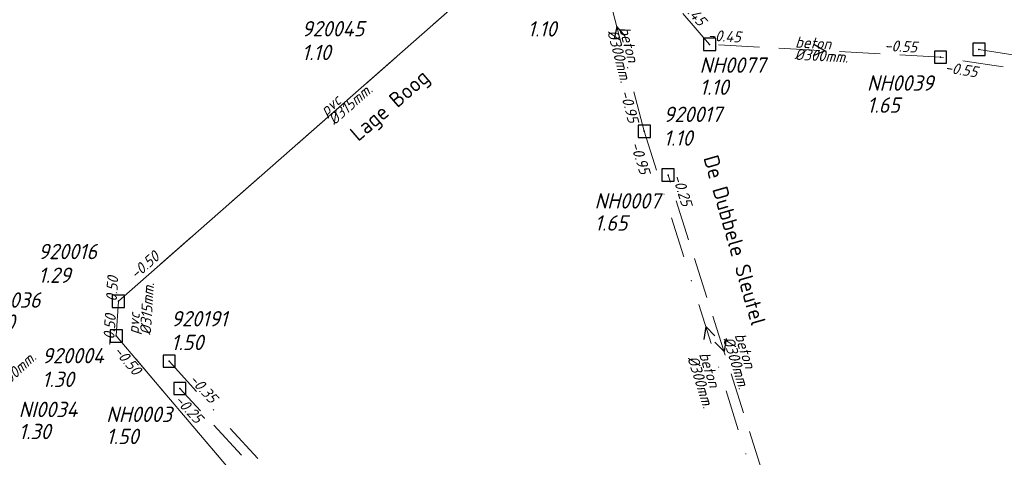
# Model space of a CAD drawing. Header units: metres. Extents: x 152202 to 157341, y 461610 to 468701.
# Tile 201 of 238: x 154324 to 154445, y 467996 to 468050. Entities that reach past the tile are written whole.
import ezdxf
from ezdxf.enums import TextEntityAlignment as Align
from ezdxf.lldxf.tags import DXFTag

# ---------------------------------------------------------------- set-up
doc = ezdxf.new("R2010")
doc.units = ezdxf.units.M
doc.header["$PDMODE"] = 64
doc.header["$PDSIZE"] = 1.5
doc.linetypes.add('RI-HWA', pattern=[7.4, 5, -2.4])
doc.linetypes.add('RI-VWA', pattern=[11, 5, -3, 0, -3])
doc.layers.get('0').update_dxf_attribs({"linetype": 'CONTINUOUS'})
for name, color, linetype, lineweight in [('B-OI-RI-DRUK-G', 190, 'RI-PERS', 18), ('B-OI-RI-HWA-BOB-T18', 150, 'CONTINUOUS', 18), ('B-OI-RI-HWA-MATERIAAL-T18', 150, 'CONTINUOUS', 18), ('B-OI-RI-HWA-PUTDEKSELHOOGTE-T25', 150, 'CONTINUOUS', 25), ('B-OI-RI-HWA-PUTNUMMER-T25', 150, 'CONTINUOUS', 25), ('B-OI-RI-HWA_DIAMETER-T18', 150, 'CONTINUOUS', 18), ('B-OI-RI-HWA_RIOOLPUT-S', 150, 'CONTINUOUS', 25), ('B-OI-RI-HWA_TRANSPORTLEIDING-G', 150, 'RI-HWA', 18), ('B-OI-RI-STROOMRICHTING-S', 252, 'CONTINUOUS', 25), ('B-OI-RI-VWA-BOB-T18', 34, 'CONTINUOUS', 18), ('B-OI-RI-VWA-DIAMETER-T18', 34, 'CONTINUOUS', 18), ('B-OI-RI-VWA-MATERIAAL-T18', 34, 'CONTINUOUS', 18), ('B-OI-RI-VWA_PUTDEKSELHOOGTE-T25', 34, 'CONTINUOUS', 25), ('B-OI-RI-VWA_PUTNUMMER-T25', 34, 'CONTINUOUS', 25), ('B-OI-RI-VWA_RIOOLPUT-S', 34, 'CONTINUOUS', 25), ('B-OI-RI-VWA_TRANSPORTLEIDING-G', 34, 'RI-VWA', 18), ('B-RO-OG-TOPOGRAFIE-T18', 2, 'CONTINUOUS', 18)]:
    doc.layers.add(name, color=color, linetype=linetype, lineweight=lineweight)
doc.styles.add('NLCS-ISO-M200-T18', font='NLCS-ISO.ttf', dxfattribs={"height": 360})
doc.styles.add('NLCS-ISO-M750-T18_CURSIEF', font='NLCS-ISO.ttf', dxfattribs={"oblique": 15, "height": 1.35})
doc.styles.add('NLCS-ISO-M750-T25_CURSIEF', font='NLCS-ISO.ttf', dxfattribs={"oblique": 15, "height": 1.875})
tags = doc.linetypes.add('RI-PERS', pattern='A,7,-2,["P",Standard,S=1.8,R=0,X=-0.5,Y=-0.9],-2,7,-2,[102,NLCS.SHX,S=1,R=180,X=0,Y=0],-2', length=22).pattern_tags.tags
tags[6] = DXFTag(74, 10)

# ---------------------------------------------------------------- blocks, each defined once
blk = doc.blocks.new('ACMAP_ANN_TEMPLATE_hwa-diam')
at = {"style": 'NLCS-ISO-M750-T18_CURSIEF', "oblique": 15}
blk.add_attdef('hwa-diam', (-3.7, -1.3), '', height=1.35, dxfattribs=at)
blk = doc.blocks.new('ACMAP_ANN_TEMPLATE_hwa-materiaal')
at = {"style": 'NLCS-ISO-M750-T18_CURSIEF', "oblique": 15}
blk.add_attdef('hwa-mat', (-3.7, 0.2), '', height=1.35, dxfattribs=at)
blk = doc.blocks.new('ACMAP_ANN_TEMPLATE_hwa-nap-l')
at = {"style": 'NLCS-ISO-M750-T18_CURSIEF', "oblique": 15}
blk.add_attdef('hwa-nap-l', (3.3, 0.2), '', height=1.35, dxfattribs=at)
blk = doc.blocks.new('ACMAP_ANN_TEMPLATE_hwa-nap-r')
at = {"style": 'NLCS-ISO-M750-T18_CURSIEF', "oblique": 15}
blk.add_attdef('hwa-nap-r', (-5.6, 0.2), '', height=1.35, dxfattribs=at)
blk = doc.blocks.new('ACMAP_ANN_TEMPLATE_vwa-diam')
at = {"style": 'NLCS-ISO-M750-T18_CURSIEF', "oblique": 15}
blk.add_attdef('vwa-diam', (0.3, -1.3), '', height=1.35, dxfattribs=at)
blk = doc.blocks.new('ACMAP_ANN_TEMPLATE_vwa-materiaal')
at = {"style": 'NLCS-ISO-M750-T18_CURSIEF', "oblique": 15}
blk.add_attdef('vwa-mat', (0.3, 0.2), '', height=1.35, dxfattribs=at)
blk = doc.blocks.new('ACMAP_ANN_TEMPLATE_vwa-nap-l')
at = {"style": 'NLCS-ISO-M750-T18_CURSIEF', "oblique": 15}
blk.add_attdef('vwa-nap-l', (3.3, 0.2), '', height=1.35, dxfattribs=at)
blk = doc.blocks.new('ACMAP_ANN_TEMPLATE_vwa-nap-r')
at = {"style": 'NLCS-ISO-M750-T18_CURSIEF', "oblique": 15}
blk.add_attdef('vwa-nap-r', (-5.6, 0.2), '', height=1.35, dxfattribs=at)
blk = doc.blocks.new('ACMAP_ANN_TEMPLATE_hwa-puth')
at = {"color": 0, "linetype": 'ByBlock', "style": 'NLCS-ISO-M750-T25_CURSIEF', "oblique": 15}
blk.add_attdef('hwa-puth', (-9, -6.8), '', height=1.88, dxfattribs=at)
blk = doc.blocks.new('ACMAP_ANN_TEMPLATE_hwa-putnr')
at = {"color": 0, "linetype": 'ByBlock', "style": 'NLCS-ISO-M750-T25_CURSIEF', "oblique": 15}
blk.add_attdef('hwa-putnr', (-9, -4.1), '', height=1.88, dxfattribs=at)
blk = doc.blocks.new('ACMAP_ANN_TEMPLATE_vwa-puth')
at = {"style": 'NLCS-ISO-M750-T25_CURSIEF', "oblique": 15}
blk.add_attdef('vwa-puth', (-3, 5), '', height=1.88, dxfattribs=at)
blk = doc.blocks.new('ACMAP_ANN_TEMPLATE_vwa-putnr')
at = {"style": 'NLCS-ISO-M750-T25_CURSIEF', "oblique": 15}
blk.add_attdef('vaw-putnr', (-3, 7.9), '', height=1.88, dxfattribs=at)

msp = doc.modelspace()

# ---------------------------------------------------------------- linework, layer by layer
at = {"layer": 'B-OI-RI-DRUK-G'}
for p, q in [((154387.18, 468059.95), (154336.54, 468015.43)), ((154336.27, 468011.19), (154336.54, 468015.43)), ((154449.8, 467877.7), (154336.27, 468011.19))]:
    msp.add_line(p, q, dxfattribs=at)
at = {"layer": 'B-OI-RI-HWA_RIOOLPUT-S', "transparency": 33554623}
for p in [(154408.88, 468046.86), (154437.13, 468045.29), (154403.8, 468030.87), (154344.05, 468004.76)]:
    msp.add_point(p, dxfattribs=at)
at = {"layer": 'B-OI-RI-HWA_TRANSPORTLEIDING-G', "transparency": 33554623}
for p, q in [((154408.88, 468046.86), (154392.73, 468065.37)), ((154437.13, 468045.29), (154408.88, 468046.86)), ((154466.74, 468040.67), (154437.13, 468045.29)), ((154417.49, 467987.69), (154403.8, 468030.87)), ((154381.79, 467964.07), (154344.05, 468004.76))]:
    msp.add_line(p, q, dxfattribs=at)
at = {"layer": 'B-OI-RI-STROOMRICHTING-S', "transparency": 33554623}
for points in [[(154398.59, 468047.84), (154397.53, 468049.05), (154397.19, 468047.48)], [(154421.61, 468046.87), (154423.01, 468046.07), (154421.53, 468045.44)], [(154409.52, 468011.19), (154408.4, 468012.35), (154408.15, 468010.76)], [(154410.9, 468010.87), (154410.64, 468009.28), (154409.52, 468010.44)]]:
    msp.add_lwpolyline(points, dxfattribs=at)
at = {"layer": 'B-OI-RI-VWA_RIOOLPUT-S', "transparency": 33554623}
for p in [(154441.83, 468046.24), (154400.88, 468036.22), (154336.54, 468015.43), (154336.27, 468011.19), (154342.75, 468008.1)]:
    msp.add_point(p, dxfattribs=at)
at = {"layer": 'B-OI-RI-VWA_TRANSPORTLEIDING-G', "transparency": 33554623}
for p, q in [((154400.88, 468036.22), (154394.17, 468061.89)), ((154387.18, 468059.95), (154336.54, 468015.43)), ((154441.83, 468046.24), (154508.18, 468035.64)), ((154400.88, 468036.22), (154415.92, 467988.48)), ((154336.27, 468011.19), (154336.54, 468015.43)), ((154449.8, 467877.7), (154336.27, 468011.19)), ((154342.75, 468008.1), (154379.81, 467967.32))]:
    msp.add_line(p, q, dxfattribs=at)

# ---------------------------------------------------------------- block references
at = {"layer": 'B-OI-RI-HWA-BOB-T18', "transparency": 33554623}
ref = msp.add_blockref('ACMAP_ANN_TEMPLATE_hwa-nap-l', (154402.596, 468054.399), dxfattribs=dict(at, rotation=311.104741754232))
ref.add_attrib('hwa-nap-l', '-0.45', (154404.917, 468052.044), dxfattribs={"layer": '0', "color": 0, "linetype": 'ByBlock', "height": 1.35, "rotation": 311.10474, "style": 'NLCS-ISO-M750-T18_CURSIEF', "oblique": 15})
ref = msp.add_blockref('ACMAP_ANN_TEMPLATE_hwa-nap-r', (154414.216, 468046.797), dxfattribs=dict(at, rotation=356.8190465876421))
ref.add_attrib('hwa-nap-r', '-0.45', (154408.636, 468047.307), dxfattribs={"layer": '0', "color": 0, "linetype": 'ByBlock', "height": 1.35, "rotation": 356.81905, "style": 'NLCS-ISO-M750-T18_CURSIEF', "oblique": 15})
ref = msp.add_blockref('ACMAP_ANN_TEMPLATE_hwa-nap-l', (154426.925, 468046.047), dxfattribs=dict(at, rotation=356.8190465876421))
ref.add_attrib('hwa-nap-l', '-0.55', (154430.231, 468046.064), dxfattribs={"layer": '0', "color": 0, "linetype": 'ByBlock', "height": 1.35, "rotation": 356.81905, "style": 'NLCS-ISO-M750-T18_CURSIEF', "oblique": 15})
ref = msp.add_blockref('ACMAP_ANN_TEMPLATE_hwa-nap-r', (154443.092, 468042.363), dxfattribs=dict(at, rotation=351.1317371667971))
ref.add_attrib('hwa-nap-r', '-0.55', (154437.589, 468043.424), dxfattribs={"layer": '0', "color": 0, "linetype": 'ByBlock', "height": 1.35, "rotation": 351.13174, "style": 'NLCS-ISO-M750-T18_CURSIEF', "oblique": 15})
ref = msp.add_blockref('ACMAP_ANN_TEMPLATE_hwa-nap-r', (154405.798, 468025.319), dxfattribs=dict(at, rotation=287.5909541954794))
ref.add_attrib('hwa-nap-r', '-0.25', (154404.296, 468030.717), dxfattribs={"layer": '0', "color": 0, "linetype": 'ByBlock', "height": 1.35, "rotation": 287.59095, "style": 'NLCS-ISO-M750-T18_CURSIEF', "oblique": 15})
ref = msp.add_blockref('ACMAP_ANN_TEMPLATE_hwa-nap-r', (154346.984, 467999.031), dxfattribs=dict(at, rotation=312.8459402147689))
ref.add_attrib('hwa-nap-r', '-0.25', (154343.323, 468003.273), dxfattribs={"layer": '0', "color": 0, "linetype": 'ByBlock', "height": 1.35, "rotation": 312.84594, "style": 'NLCS-ISO-M750-T18_CURSIEF', "oblique": 15})
at = {"layer": 'B-OI-RI-HWA-MATERIAAL-T18', "transparency": 33554623}
ref = msp.add_blockref('ACMAP_ANN_TEMPLATE_hwa-materiaal', (154423.005, 468046.075), dxfattribs=dict(at, rotation=356.8190465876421))
ref.add_attrib('hwa-mat', 'beton', (154419.322, 468046.48), dxfattribs={"layer": '0', "color": 0, "linetype": 'ByBlock', "height": 1.35, "rotation": 356.81905, "style": 'NLCS-ISO-M750-T18_CURSIEF', "oblique": 15})
ref = msp.add_blockref('ACMAP_ANN_TEMPLATE_hwa-materiaal', (154412.844, 468007.695), dxfattribs=dict(at, rotation=287.5909541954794))
ref.add_attrib('hwa-mat', 'beton', (154411.917, 468011.283), dxfattribs={"layer": '0', "color": 0, "linetype": 'ByBlock', "height": 1.35, "rotation": 287.59095, "style": 'NLCS-ISO-M750-T18_CURSIEF', "oblique": 15})
at = {"layer": 'B-OI-RI-HWA-PUTDEKSELHOOGTE-T25', "transparency": 33554623}
for p, values in [((154416.655, 468047.481), {'hwa-puth': '1.10'}), ((154437.13, 468045.29), {'hwa-puth': '1.65'}), ((154403.8, 468030.87), {'hwa-puth': '1.65'}), ((154328.865, 468018.744), {'hwa-puth': '1.40'}), ((154333.34, 468005.361), {'hwa-puth': '1.30'}), ((154344.05, 468004.76), {'hwa-puth': '1.50'})]:
    msp.add_blockref('ACMAP_ANN_TEMPLATE_hwa-puth', p, dxfattribs=at).add_auto_attribs(values)
at = {"layer": 'B-OI-RI-HWA-PUTNUMMER-T25', "transparency": 33554623}
for p, values in [((154416.655, 468047.481), {'hwa-putnr': 'NH0077'}), ((154437.13, 468045.29), {'hwa-putnr': 'NH0039'}), ((154403.8, 468030.87), {'hwa-putnr': 'NH0007'}), ((154328.865, 468018.744), {'hwa-putnr': 'NI0036'}), ((154333.34, 468005.361), {'hwa-putnr': 'NI0034'}), ((154344.05, 468004.76), {'hwa-putnr': 'NH0003'})]:
    msp.add_blockref('ACMAP_ANN_TEMPLATE_hwa-putnr', p, dxfattribs=at).add_auto_attribs(values)
at = {"layer": 'B-OI-RI-HWA_DIAMETER-T18', "transparency": 33554623}
ref = msp.add_blockref('ACMAP_ANN_TEMPLATE_hwa-diam', (154423.005, 468046.075), dxfattribs=dict(at, rotation=356.8190465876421))
ref.add_attrib('hwa-diam', '%%c300mm.', (154419.239, 468044.982), dxfattribs={"layer": '0', "color": 0, "linetype": 'ByBlock', "height": 1.35, "rotation": 356.81905, "style": 'NLCS-ISO-M750-T18_CURSIEF', "oblique": 15})
ref = msp.add_blockref('ACMAP_ANN_TEMPLATE_hwa-diam', (154412.844, 468007.695), dxfattribs=dict(at, rotation=287.5909541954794))
ref.add_attrib('hwa-diam', '%%c300mm.', (154410.487, 468010.829), dxfattribs={"layer": '0', "color": 0, "linetype": 'ByBlock', "height": 1.35, "rotation": 287.59095, "style": 'NLCS-ISO-M750-T18_CURSIEF', "oblique": 15})
ref = msp.add_blockref('ACMAP_ANN_TEMPLATE_hwa-diam', (154323.585, 468007.381), dxfattribs=dict(at, rotation=43.00982775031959))
ref.add_attrib('hwa-diam', '%%c500mm.', (154321.766, 468003.907), dxfattribs={"layer": '0', "color": 0, "linetype": 'ByBlock', "height": 1.35, "rotation": 43.00983, "style": 'NLCS-ISO-M750-T18_CURSIEF', "oblique": 15})
at = {"layer": 'B-OI-RI-VWA-BOB-T18', "transparency": 33554623}
ref = msp.add_blockref('ACMAP_ANN_TEMPLATE_vwa-nap-l', (154396.883, 468044.19), dxfattribs=dict(at, rotation=284.6490371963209))
ref.add_attrib('vwa-nap-l', '-0.95', (154397.911, 468041.048), dxfattribs={"layer": '0', "color": 0, "linetype": 'ByBlock', "height": 1.35, "rotation": 284.64904, "style": 'NLCS-ISO-M750-T18_CURSIEF', "oblique": 15})
ref = msp.add_blockref('ACMAP_ANN_TEMPLATE_vwa-nap-l', (154397.974, 468037.78), dxfattribs=dict(at, rotation=287.4865017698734))
ref.add_attrib('vwa-nap-l', '-0.95', (154399.157, 468034.693), dxfattribs={"layer": '0', "color": 0, "linetype": 'ByBlock', "height": 1.35, "rotation": 287.4865, "style": 'NLCS-ISO-M750-T18_CURSIEF', "oblique": 15})
ref = msp.add_blockref('ACMAP_ANN_TEMPLATE_vwa-nap-r', (154343.035, 468021.592), dxfattribs=dict(at, rotation=41.32021939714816))
ref.add_attrib('vwa-nap-r', '-0.50', (154338.697, 468018.044), dxfattribs={"layer": '0', "color": 0, "linetype": 'ByBlock', "height": 1.35, "rotation": 41.32022, "style": 'NLCS-ISO-M750-T18_CURSIEF', "oblique": 15})
ref = msp.add_blockref('ACMAP_ANN_TEMPLATE_vwa-nap-l', (154336.27, 468011.19), dxfattribs=dict(at, rotation=86.35636772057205))
ref.add_attrib('vwa-nap-l', '-0.50', (154336.28, 468014.496), dxfattribs={"layer": '0', "color": 0, "linetype": 'ByBlock', "height": 1.35, "rotation": 86.35637, "style": 'NLCS-ISO-M750-T18_CURSIEF', "oblique": 15})
ref = msp.add_blockref('ACMAP_ANN_TEMPLATE_vwa-nap-r', (154336.54, 468015.43), dxfattribs=dict(at, rotation=86.35636772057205))
ref.add_attrib('vwa-nap-r', '-0.50', (154335.985, 468009.854), dxfattribs={"layer": '0', "color": 0, "linetype": 'ByBlock', "height": 1.35, "rotation": 86.35637, "style": 'NLCS-ISO-M750-T18_CURSIEF', "oblique": 15})
ref = msp.add_blockref('ACMAP_ANN_TEMPLATE_vwa-nap-r', (154339.354, 468004.888), dxfattribs=dict(at, rotation=310.380355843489))
ref.add_attrib('vwa-nap-r', '-0.50', (154335.878, 468009.284), dxfattribs={"layer": '0', "color": 0, "linetype": 'ByBlock', "height": 1.35, "rotation": 310.38036, "style": 'NLCS-ISO-M750-T18_CURSIEF', "oblique": 15})
ref = msp.add_blockref('ACMAP_ANN_TEMPLATE_vwa-nap-l', (154342.75, 468008.1), dxfattribs=dict(at, rotation=312.2638970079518))
ref.add_attrib('vwa-nap-l', '-0.35', (154345.117, 468005.792), dxfattribs={"layer": '0', "color": 0, "linetype": 'ByBlock', "height": 1.35, "rotation": 312.2639, "style": 'NLCS-ISO-M750-T18_CURSIEF', "oblique": 15})
at = {"layer": 'B-OI-RI-VWA-DIAMETER-T18', "transparency": 33554623}
ref = msp.add_blockref('ACMAP_ANN_TEMPLATE_vwa-diam', (154397.525, 468049.055), dxfattribs=dict(at, rotation=284.6490371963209))
ref.add_attrib('vwa-diam', '%%c300mm.', (154396.343, 468048.436), dxfattribs={"layer": '0', "color": 0, "linetype": 'ByBlock', "height": 1.35, "rotation": 284.64904, "style": 'NLCS-ISO-M750-T18_CURSIEF', "oblique": 15})
ref = msp.add_blockref('ACMAP_ANN_TEMPLATE_vwa-diam', (154361.86, 468037.69), dxfattribs=dict(at, rotation=41.32021939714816))
ref.add_attrib('vwa-diam', '%%c315mm.', (154362.944, 468036.912), dxfattribs={"layer": '0', "color": 0, "linetype": 'ByBlock', "height": 1.35, "rotation": 41.32022, "style": 'NLCS-ISO-M750-T18_CURSIEF', "oblique": 15})
ref = msp.add_blockref('ACMAP_ANN_TEMPLATE_vwa-diam', (154339.184, 468011.062), dxfattribs=dict(at, rotation=86.35636772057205))
ref.add_attrib('vwa-diam', '%%c315mm.', (154340.501, 468011.278), dxfattribs={"layer": '0', "color": 0, "linetype": 'ByBlock', "height": 1.35, "rotation": 86.35637, "style": 'NLCS-ISO-M750-T18_CURSIEF', "oblique": 15})
ref = msp.add_blockref('ACMAP_ANN_TEMPLATE_vwa-diam', (154407.282, 468009.181), dxfattribs=dict(at, rotation=287.4865017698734))
ref.add_attrib('vwa-diam', '%%c300mm.', (154406.133, 468008.504), dxfattribs={"layer": '0', "color": 0, "linetype": 'ByBlock', "height": 1.35, "rotation": 287.4865, "style": 'NLCS-ISO-M750-T18_CURSIEF', "oblique": 15})
at = {"layer": 'B-OI-RI-VWA-MATERIAAL-T18', "transparency": 33554623}
ref = msp.add_blockref('ACMAP_ANN_TEMPLATE_vwa-materiaal', (154397.525, 468049.055), dxfattribs=dict(at, rotation=284.6490371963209))
ref.add_attrib('vwa-mat', 'beton', (154397.794, 468048.815), dxfattribs={"layer": '0', "color": 0, "linetype": 'ByBlock', "height": 1.35, "rotation": 284.64904, "style": 'NLCS-ISO-M750-T18_CURSIEF', "oblique": 15})
ref = msp.add_blockref('ACMAP_ANN_TEMPLATE_vwa-materiaal', (154361.86, 468037.69), dxfattribs=dict(at, rotation=41.32021939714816))
ref.add_attrib('vwa-mat', 'pvc', (154361.953, 468038.038), dxfattribs={"layer": '0', "color": 0, "linetype": 'ByBlock', "height": 1.35, "rotation": 41.32022, "style": 'NLCS-ISO-M750-T18_CURSIEF', "oblique": 15})
ref = msp.add_blockref('ACMAP_ANN_TEMPLATE_vwa-materiaal', (154339.184, 468011.062), dxfattribs=dict(at, rotation=86.35636772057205))
ref.add_attrib('vwa-mat', 'pvc', (154339.004, 468011.374), dxfattribs={"layer": '0', "color": 0, "linetype": 'ByBlock', "height": 1.35, "rotation": 86.35637, "style": 'NLCS-ISO-M750-T18_CURSIEF', "oblique": 15})
ref = msp.add_blockref('ACMAP_ANN_TEMPLATE_vwa-materiaal', (154407.282, 468009.181), dxfattribs=dict(at, rotation=287.4865017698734))
ref.add_attrib('vwa-mat', 'beton', (154407.563, 468008.955), dxfattribs={"layer": '0', "color": 0, "linetype": 'ByBlock', "height": 1.35, "rotation": 287.4865, "style": 'NLCS-ISO-M750-T18_CURSIEF', "oblique": 15})
at = {"layer": 'B-OI-RI-VWA_PUTDEKSELHOOGTE-T25', "transparency": 33554623}
ref = msp.add_blockref('ACMAP_ANN_TEMPLATE_vwa-puth', (154389.606, 468042.813), dxfattribs=at)
ref.add_attrib('vwa-puth', '1.10', (154386.606, 468047.813), dxfattribs={"layer": '0', "color": 0, "linetype": 'ByBlock', "height": 1.875, "style": 'NLCS-ISO-M750-T25_CURSIEF', "oblique": 15})
ref = msp.add_blockref('ACMAP_ANN_TEMPLATE_vwa-puth', (154361.978, 468039.934), dxfattribs=at)
ref.add_attrib('vwa-puth', '1.10', (154358.978, 468044.934), dxfattribs={"layer": '0', "color": 0, "linetype": 'ByBlock', "height": 1.875, "style": 'NLCS-ISO-M750-T25_CURSIEF', "oblique": 15})
ref = msp.add_blockref('ACMAP_ANN_TEMPLATE_vwa-puth', (154406.245, 468029.463), dxfattribs=at)
ref.add_attrib('vwa-puth', '1.10', (154403.245, 468034.463), dxfattribs={"layer": '0', "color": 0, "linetype": 'ByBlock', "height": 1.875, "style": 'NLCS-ISO-M750-T25_CURSIEF', "oblique": 15})
ref = msp.add_blockref('ACMAP_ANN_TEMPLATE_vwa-puth', (154329.736, 468012.679), dxfattribs=at)
ref.add_attrib('vwa-puth', '1.29', (154326.736, 468017.679), dxfattribs={"layer": '0', "color": 0, "linetype": 'ByBlock', "height": 1.875, "style": 'NLCS-ISO-M750-T25_CURSIEF', "oblique": 15})
ref = msp.add_blockref('ACMAP_ANN_TEMPLATE_vwa-puth', (154345.99, 468004.459), dxfattribs=at)
ref.add_attrib('vwa-puth', '1.50', (154342.99, 468009.459), dxfattribs={"layer": '0', "color": 0, "linetype": 'ByBlock', "height": 1.875, "style": 'NLCS-ISO-M750-T25_CURSIEF', "oblique": 15})
ref = msp.add_blockref('ACMAP_ANN_TEMPLATE_vwa-puth', (154330.195, 467999.943), dxfattribs=at)
ref.add_attrib('vwa-puth', '1.30', (154327.195, 468004.943), dxfattribs={"layer": '0', "color": 0, "linetype": 'ByBlock', "height": 1.875, "style": 'NLCS-ISO-M750-T25_CURSIEF', "oblique": 15})
at = {"layer": 'B-OI-RI-VWA_PUTNUMMER-T25', "transparency": 33554623}
ref = msp.add_blockref('ACMAP_ANN_TEMPLATE_vwa-putnr', (154361.978, 468039.934), dxfattribs=at)
ref.add_attrib('vaw-putnr', '920045', (154358.978, 468047.834), dxfattribs={"layer": '0', "color": 0, "linetype": 'ByBlock', "height": 1.875, "style": 'NLCS-ISO-M750-T25_CURSIEF', "oblique": 15})
ref = msp.add_blockref('ACMAP_ANN_TEMPLATE_vwa-putnr', (154406.245, 468029.463), dxfattribs=at)
ref.add_attrib('vaw-putnr', '920017', (154403.245, 468037.363), dxfattribs={"layer": '0', "color": 0, "linetype": 'ByBlock', "height": 1.875, "style": 'NLCS-ISO-M750-T25_CURSIEF', "oblique": 15})
ref = msp.add_blockref('ACMAP_ANN_TEMPLATE_vwa-putnr', (154329.736, 468012.679), dxfattribs=at)
ref.add_attrib('vaw-putnr', '920016', (154326.736, 468020.579), dxfattribs={"layer": '0', "color": 0, "linetype": 'ByBlock', "height": 1.875, "style": 'NLCS-ISO-M750-T25_CURSIEF', "oblique": 15})
ref = msp.add_blockref('ACMAP_ANN_TEMPLATE_vwa-putnr', (154345.99, 468004.459), dxfattribs=at)
ref.add_attrib('vaw-putnr', '920191', (154342.99, 468012.359), dxfattribs={"layer": '0', "color": 0, "linetype": 'ByBlock', "height": 1.875, "style": 'NLCS-ISO-M750-T25_CURSIEF', "oblique": 15})
ref = msp.add_blockref('ACMAP_ANN_TEMPLATE_vwa-putnr', (154330.195, 467999.943), dxfattribs=at)
ref.add_attrib('vaw-putnr', '920004', (154327.195, 468007.843), dxfattribs={"layer": '0', "color": 0, "linetype": 'ByBlock', "height": 1.875, "style": 'NLCS-ISO-M750-T25_CURSIEF', "oblique": 15})

# ---------------------------------------------------------------- texts
at = {"layer": 'B-RO-OG-TOPOGRAFIE-T18', "style": 'NLCS-ISO-M200-T18'}
for s, rotation, p in [('Lage Boog', 40.7, (154369.899, 468039.219)), ('De Dubbele Sleutel', 286, (154411.957, 468022.902))]:
    msp.add_text(s, height=1.875, rotation=rotation, dxfattribs=at).set_placement(p, align=Align.MIDDLE)

doc.saveas('drawing.dxf')
